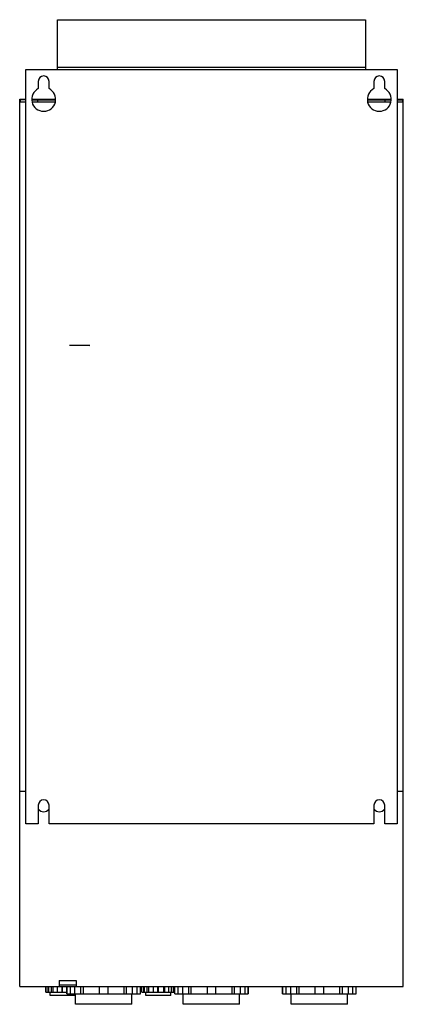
# Model space of a CAD drawing. Header units: millimetres. Extents: x 182 to 502, y 64 to 886.
import ezdxf

# ---------------------------------------------------------------- set-up
doc = ezdxf.new("R2010")
doc.units = ezdxf.units.MM
doc.header["$LTSCALE"] = 62.117238
doc.layers.get('0').update_dxf_attribs({"linetype": 'CONTINUOUS'})

msp = doc.modelspace()

# ---------------------------------------------------------------- linework, layer by layer
at = {"color": 7, "linetype": 'Continuous'}
for p, q in [((213.06, 844.37), (213.06, 885.87)), ((213.06, 885.87), (470.06, 885.87)), ((470.06, 885.87), (470.06, 844.37)), ((186.56, 214.37), (186.56, 844.37)), ((186.56, 844.37), (496.56, 844.37)), ((470.06, 845.87), (213.06, 845.87)), ((496.56, 844.37), (496.56, 214.37)), ((197.06, 834.37), (197.06, 828.3)), ((206.06, 828.3), (206.06, 834.37)), ((477.06, 834.37), (477.06, 828.3)), ((486.06, 828.3), (486.06, 834.37)), ((181.56, 78.37), (181.56, 819.37)), ((181.56, 819.37), (186.56, 819.37)), ((181.56, 817.37), (186.56, 817.37)), ((182.06, 818.87), (182.06, 817.37)), ((186.56, 818.87), (182.06, 818.87)), ((191.56, 819.37), (211.56, 819.37)), ((191.73, 818.87), (211.4, 818.87)), ((192.22, 817.37), (210.91, 817.37)), ((196.56, 817.37), (196.56, 818.87)), ((471.56, 819.37), (491.56, 819.37)), ((471.73, 818.87), (491.4, 818.87)), ((472.22, 817.37), (490.91, 817.37)), ((486.56, 817.37), (486.56, 818.87)), ((496.56, 819.37), (501.56, 819.37)), ((496.56, 818.87), (501.06, 818.87)), ((496.56, 817.37), (501.56, 817.37)), ((501.06, 817.37), (501.06, 818.87)), ((501.56, 78.37), (501.56, 819.37)), ((240.09, 613.65), (222.99, 613.65)), ((240.09, 613.59), (222.99, 613.65)), ((186.56, 241.37), (181.56, 241.37)), ((501.56, 241.37), (496.56, 241.37)), ((197.06, 229.87), (197.06, 214.37)), ((206.06, 214.37), (206.06, 229.87)), ((477.06, 229.87), (477.06, 214.37)), ((486.06, 214.37), (486.06, 229.87)), ((197.06, 214.37), (186.56, 214.37)), ((477.06, 214.37), (206.06, 214.37)), ((496.56, 214.37), (486.06, 214.37)), ((214.56, 83.37), (228.56, 83.37)), ((214.56, 83.37), (214.56, 78.37)), ((228.56, 83.37), (228.56, 78.37)), ((181.56, 78.37), (501.56, 78.37)), ((203.36, 73.64), (203.36, 78.37)), ((203.5, 73.64), (203.5, 78.37)), ((204.92, 78.37), (204.92, 73.64)), ((205.44, 78.37), (205.44, 73.64)), ((208.01, 73.64), (208.01, 78.37)), ((209.1, 78.37), (209.1, 73.64)), ((212.9, 78.37), (212.9, 73.64)), ((214.56, 79.87), (228.56, 79.87)), ((216.84, 73.64), (216.84, 78.37)), ((217.09, 78.37), (217.09, 73.64)), ((220.86, 72.37), (220.86, 78.37)), ((221.09, 72.37), (221.09, 78.37)), ((223.61, 78.37), (223.61, 72.37)), ((227.36, 78.37), (227.36, 72.37)), ((232.67, 72.37), (232.67, 78.37)), ((234.45, 78.37), (234.45, 72.37)), ((247.81, 78.37), (247.81, 72.37)), ((255.31, 72.37), (255.31, 78.37)), ((268.67, 72.37), (268.67, 78.37)), ((270.46, 78.37), (270.46, 72.37)), ((275.76, 72.37), (275.76, 78.37)), ((279.51, 72.37), (279.51, 78.37)), ((282.03, 78.37), (282.03, 72.37)), ((282.26, 72.37), (282.26, 78.37)), ((283.36, 73.64), (283.36, 78.37)), ((283.5, 73.64), (283.5, 78.37)), ((284.92, 78.37), (284.92, 73.64)), ((285.44, 78.37), (285.44, 73.64)), ((288.01, 73.64), (288.01, 78.37)), ((289.1, 78.37), (289.1, 73.64)), ((292.9, 78.37), (292.9, 73.64)), ((296.84, 73.64), (296.84, 78.37)), ((297.09, 78.37), (297.09, 73.64)), ((301.7, 73.64), (301.7, 78.37)), ((302.41, 78.37), (302.41, 73.64)), ((305.87, 73.64), (305.87, 78.37)), ((308.17, 73.64), (308.17, 78.37)), ((309.5, 78.37), (309.5, 73.64)), ((310.86, 72.37), (310.86, 78.37)), ((311.09, 72.37), (311.09, 78.37)), ((313.61, 78.37), (313.61, 72.37)), ((317.36, 78.37), (317.36, 72.37)), ((322.67, 72.37), (322.67, 78.37)), ((324.45, 78.37), (324.45, 72.37)), ((337.81, 78.37), (337.81, 72.37)), ((345.31, 72.37), (345.31, 78.37)), ((358.67, 72.37), (358.67, 78.37)), ((360.46, 78.37), (360.46, 72.37)), ((365.76, 72.37), (365.76, 78.37)), ((369.51, 72.37), (369.51, 78.37)), ((372.03, 78.37), (372.03, 72.37)), ((372.26, 72.37), (372.26, 78.37)), ((400.86, 72.37), (400.86, 78.37)), ((401.09, 72.37), (401.09, 78.37)), ((403.61, 78.37), (403.61, 72.37)), ((407.36, 78.37), (407.36, 72.37)), ((412.67, 72.37), (412.67, 78.37)), ((414.45, 78.37), (414.45, 72.37)), ((427.81, 78.37), (427.81, 72.37)), ((435.31, 72.37), (435.31, 78.37)), ((448.67, 72.37), (448.67, 78.37)), ((450.46, 78.37), (450.46, 72.37)), ((455.76, 72.37), (455.76, 78.37)), ((459.51, 72.37), (459.51, 78.37)), ((462.03, 78.37), (462.03, 72.37)), ((462.26, 72.37), (462.26, 78.37)), ((203.36, 73.64), (220.86, 73.64)), ((206.91, 70.87), (206.91, 73.64)), ((227.61, 70.87), (206.91, 70.87)), ((220.86, 72.37), (282.26, 72.37)), ((227.61, 70.87), (227.61, 72.37)), ((228.06, 63.57), (228.06, 72.37)), ((275.06, 63.57), (275.06, 72.37)), ((283.36, 73.64), (310.87, 73.64)), ((286.91, 70.87), (286.91, 73.64)), ((307.61, 70.87), (286.91, 70.87)), ((307.61, 70.87), (307.61, 73.64)), ((310.86, 72.37), (372.26, 72.37)), ((318.06, 63.57), (318.06, 72.37)), ((365.06, 63.57), (365.06, 72.37)), ((400.86, 72.37), (462.26, 72.37)), ((408.06, 63.57), (408.06, 72.37)), ((455.06, 63.57), (455.06, 72.37)), ((275.06, 63.57), (228.06, 63.57)), ((365.06, 63.57), (318.06, 63.57)), ((455.06, 63.57), (408.06, 63.57))]:
    msp.add_line(p, q, dxfattribs=at)
for centre, radius, start, end in [((201.56, 834.37), 4.5, 0, 180), ((481.56, 834.37), 4.5, 0, 180), ((201.56, 819.37), 10, 116.74368, 63.25632), ((481.56, 819.37), 10, 116.74368, 63.25632), ((201.56, 229.87), 4.5, 0, 180), ((481.56, 229.87), 4.5, 0, 180), ((201.56, 229.87), 5.5, 217.73351, 322.33195), ((481.56, 229.87), 5.5, 217.73351, 322.33195)]:
    msp.add_arc(centre, radius, start, end, dxfattribs=at)

doc.saveas('drawing.dxf')
